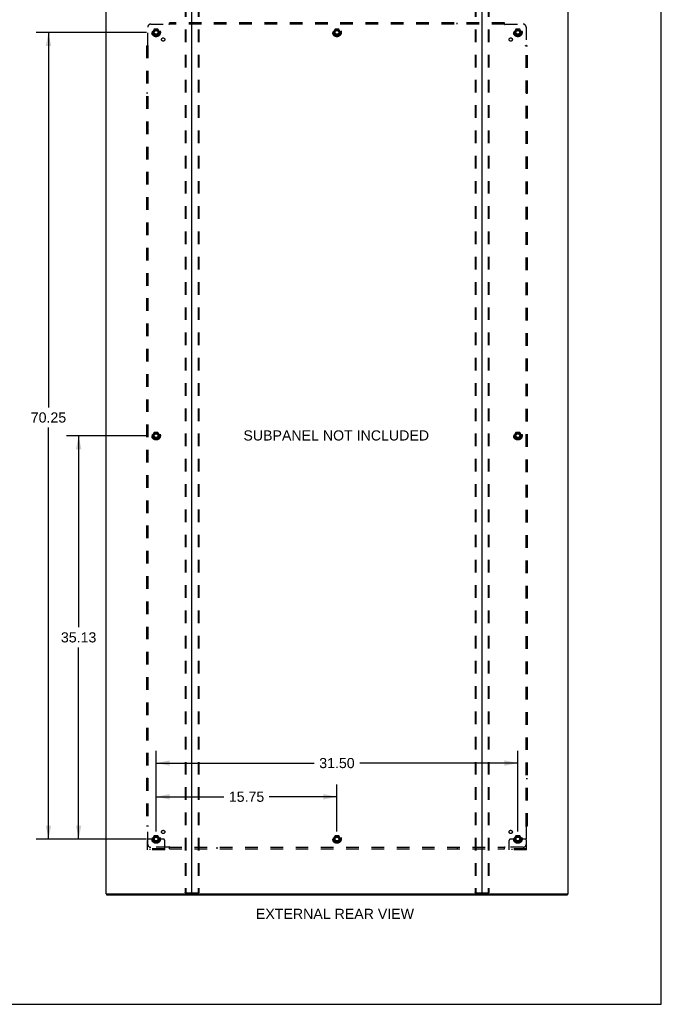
# Model space of a CAD drawing. Header units: inches. Extents: x 0 to 200, y 0 to 129.
# Tile 13 of 15: x 144 to 200, y 0 to 86. Entities that reach past the tile are written whole.
import ezdxf

# ---------------------------------------------------------------- set-up
doc = ezdxf.new("R2010")
doc.units = ezdxf.units.IN
doc.header["$LTSCALE"] = 11
doc.header["$MEASUREMENT"] = 0
doc.linetypes.add('HIDDEN', pattern=[0.2, 0.1, -0.1])
doc.layers.get('0').update_dxf_attribs({"linetype": 'CONTINUOUS'})
for name, color, linetype in [('DEFAULT_2', 8, 'HIDDEN'), ('DIMENSIONS', 7, 'CONTINUOUS'), ('SUBPANEL', 7, 'CONTINUOUS')]:
    doc.layers.add(name, color=color, linetype=linetype)
doc.styles.get("Standard").update_dxf_attribs({"font": 'arial.ttf'})
doc.dimstyles.new('DIMSTYLE_1', dxfattribs={"dimtxt": 0.882353, "dimasz": 1.176471, "dimexe": 0.09, "dimexo": 0.07, "dimgap": 0.0375, "dimtad": 0, "dimtih": 1, "dimtoh": 1, "dimzin": 4, "dimdsep": 46, "dimtxsty": 'Standard', "dimblk": '_FILLED', "dimblk1": '_FILLED', "dimblk2": '_FILLED', "dimcen": 0.09, "dimadec": 3, "dimazin": 1, "dimtfac": 1, "dimtdec": 3, "dimtofl": 0, "dimtmove": 0, "dimatfit": 3, "dimldrblk": '_FILLED', "dimfxl": 0, "dimtolj": 1, "dimtzin": 4, "dimarcsym": 0})

# ---------------------------------------------------------------- blocks, each defined once
blk = doc.blocks.new('_FILLED')
at = {"color": 0, "linetype": 'ByBlock'}
blk.add_solid([(0, 0), (-1, 0.2), (-1, -0.2)], dxfattribs=at)
blk = doc.blocks.new('*D3')
at = {"layer": 'DIMENSIONS', "color": 2, "linetype": 'Continuous'}
for p, q in [((156.007, 15.054), (156.007, 19.136)), ((171.757, 15.054), (171.757, 19.136)), ((156.007, 18.077), (161.899, 18.077)), ((171.757, 18.077), (165.864, 18.077))]:
    blk.add_line(p, q, dxfattribs=at)
at = {"layer": 'DIMENSIONS', "color": 2, "linetype": 'Continuous', "xscale": 1.1764705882, "yscale": 1.1764705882, "zscale": 1.1764705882, "rotation": 180}
blk.add_blockref('_FILLED', (156.007, 18.077), dxfattribs=at)
at = {"layer": 'DIMENSIONS', "color": 2, "linetype": 'Continuous', "xscale": 1.1764705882, "yscale": 1.1764705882, "zscale": 1.1764705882}
blk.add_blockref('_FILLED', (171.757, 18.077), dxfattribs=at)
at = {"layer": 'DIMENSIONS', "color": 2, "linetype": 'Continuous', "insert": (163.882, 18.518), "char_height": 0.8824, "width": 3.08332, "attachment_point": 2, "line_spacing_factor": 0.9}
blk.add_mtext('15.75', dxfattribs=at)
blk = doc.blocks.new('*D4')
at = {"layer": 'DIMENSIONS', "color": 2, "linetype": 'Continuous'}
for p, q in [((155.183, 84.646), (145.578, 84.646)), ((146.637, 84.646), (146.637, 51.993)), ((146.637, 14.396), (146.637, 50.228)), ((155.183, 14.396), (145.578, 14.396))]:
    blk.add_line(p, q, dxfattribs=at)
at = {"layer": 'DIMENSIONS', "color": 2, "linetype": 'Continuous', "xscale": 1.1764705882, "yscale": 1.1764705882, "zscale": 1.1764705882}
for p, rotation in [((146.637, 84.646), 90), ((146.637, 14.396), 270)]:
    blk.add_blockref('_FILLED', p, dxfattribs=dict(at, rotation=rotation))
at = {"layer": 'DIMENSIONS', "color": 2, "linetype": 'Continuous', "insert": (146.637, 51.552), "char_height": 0.8824, "width": 3.08332, "attachment_point": 2, "line_spacing_factor": 0.9}
blk.add_mtext('70.25', dxfattribs=at)
blk = doc.blocks.new('*D5')
at = {"layer": 'DIMENSIONS', "color": 2, "linetype": 'Continuous'}
for p, q in [((156.007, 15.054), (156.007, 22.069)), ((187.507, 15.054), (187.507, 22.069)), ((156.007, 21.011), (169.774, 21.011)), ((187.507, 21.011), (173.739, 21.011))]:
    blk.add_line(p, q, dxfattribs=at)
at = {"layer": 'DIMENSIONS', "color": 2, "linetype": 'Continuous', "xscale": 1.1764705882, "yscale": 1.1764705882, "zscale": 1.1764705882, "rotation": 180}
blk.add_blockref('_FILLED', (156.007, 21.011), dxfattribs=at)
at = {"layer": 'DIMENSIONS', "color": 2, "linetype": 'Continuous', "xscale": 1.1764705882, "yscale": 1.1764705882, "zscale": 1.1764705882}
blk.add_blockref('_FILLED', (187.507, 21.011), dxfattribs=at)
at = {"layer": 'DIMENSIONS', "color": 2, "linetype": 'Continuous', "insert": (171.757, 21.452), "char_height": 0.8824, "width": 3.08332, "attachment_point": 2, "line_spacing_factor": 0.9}
blk.add_mtext('31.50', dxfattribs=at)
blk = doc.blocks.new('*D6')
at = {"layer": 'DIMENSIONS', "color": 2, "linetype": 'Continuous'}
for p, q in [((155.183, 49.521), (148.206, 49.521)), ((149.264, 49.521), (149.264, 32.841)), ((149.264, 14.396), (149.264, 31.076)), ((155.183, 14.396), (148.206, 14.396))]:
    blk.add_line(p, q, dxfattribs=at)
at = {"layer": 'DIMENSIONS', "color": 2, "linetype": 'Continuous', "xscale": 1.1764705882, "yscale": 1.1764705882, "zscale": 1.1764705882}
for p, rotation in [((149.264, 49.521), 90), ((149.264, 14.396), 270)]:
    blk.add_blockref('_FILLED', p, dxfattribs=dict(at, rotation=rotation))
at = {"layer": 'DIMENSIONS', "color": 2, "linetype": 'Continuous', "insert": (149.264, 32.4), "char_height": 0.8824, "width": 3.08332, "attachment_point": 2, "line_spacing_factor": 0.9}
blk.add_mtext('35.13', dxfattribs=at)

msp = doc.modelspace()

# ---------------------------------------------------------------- linework, layer by layer
at = {"color": 7, "linetype": 'Continuous'}
for p, q in [((200, 0), (200, 129.412)), ((151.684, 9.625), (151.684, 9.521)), ((151.693, 9.625), (151.722, 9.625)), ((159.092, 9.625), (184.422, 9.625)), ((191.792, 9.625), (191.82, 9.625)), ((191.83, 9.625), (191.83, 9.521)), ((0, 0), (200, 0))]:
    msp.add_line(p, q, dxfattribs=at)
at = {"color": 3, "linetype": 'Continuous'}
for p, q in [((151.632, 89.417), (151.632, 9.625)), ((159.132, 9.665), (159.132, 89.377)), ((184.382, 89.377), (184.382, 9.665)), ((191.882, 9.625), (191.882, 89.417)), ((151.693, 9.625), (151.632, 9.625)), ((151.684, 9.521), (191.83, 9.521)), ((151.722, 9.625), (159.092, 9.625)), ((184.422, 9.625), (191.792, 9.625)), ((191.82, 9.625), (191.882, 9.625))]:
    msp.add_line(p, q, dxfattribs=at)
for centre, start, end in [((159.092, 9.665), 270, 360), ((184.422, 9.665), 180, 270)]:
    msp.add_arc(centre, 0.04, start, end, dxfattribs=at)
at = {"color": 7, "linetype": 'Continuous'}
for centre, start, end in [((159.172, 9.665), 180, 270), ((184.342, 9.665), 270, 360)]:
    msp.add_arc(centre, 0.04, start, end, dxfattribs=at)
at = {"layer": 'DEFAULT_2', "color": 8, "linetype": 'HIDDEN'}
for p, q in [((158.528, 89.303), (158.528, 9.738)), ((158.601, 89.303), (158.601, 9.738)), ((159.662, 89.303), (159.662, 9.738)), ((159.736, 89.303), (159.736, 9.738)), ((183.778, 89.303), (183.778, 9.738)), ((183.851, 89.303), (183.851, 9.738)), ((184.912, 89.303), (184.912, 9.738)), ((184.986, 89.303), (184.986, 9.738)), ((155.844, 84.918), (155.689, 84.651)), ((156.161, 84.923), (155.852, 84.923)), ((156.324, 84.651), (156.17, 84.918)), ((171.594, 84.918), (171.439, 84.651)), ((171.911, 84.923), (171.602, 84.923)), ((172.074, 84.651), (171.92, 84.918)), ((187.344, 84.918), (187.189, 84.651)), ((187.661, 84.923), (187.352, 84.923)), ((187.824, 84.651), (187.67, 84.918)), ((155.689, 84.641), (155.844, 84.373)), ((156.161, 84.368), (155.852, 84.368)), ((156.17, 84.373), (156.324, 84.641)), ((171.439, 84.641), (171.594, 84.373)), ((171.911, 84.368), (171.602, 84.368)), ((171.92, 84.373), (172.074, 84.641)), ((187.189, 84.641), (187.344, 84.373)), ((187.661, 84.368), (187.352, 84.368)), ((187.67, 84.373), (187.824, 84.641)), ((155.844, 49.793), (155.689, 49.526)), ((156.161, 49.798), (155.852, 49.798)), ((156.324, 49.526), (156.17, 49.793)), ((187.344, 49.793), (187.189, 49.526)), ((187.661, 49.798), (187.352, 49.798)), ((187.824, 49.526), (187.67, 49.793)), ((155.689, 49.516), (155.844, 49.248)), ((156.161, 49.243), (155.852, 49.243)), ((156.17, 49.248), (156.324, 49.516)), ((187.189, 49.516), (187.344, 49.248)), ((187.661, 49.243), (187.352, 49.243)), ((187.67, 49.248), (187.824, 49.516)), ((155.844, 14.668), (155.689, 14.401)), ((156.161, 14.673), (155.852, 14.673)), ((156.324, 14.401), (156.17, 14.668)), ((171.594, 14.668), (171.439, 14.401)), ((171.911, 14.673), (171.602, 14.673)), ((172.074, 14.401), (171.92, 14.668)), ((187.344, 14.668), (187.189, 14.401)), ((187.661, 14.673), (187.352, 14.673)), ((187.824, 14.401), (187.67, 14.668)), ((155.257, 13.448), (155.257, 14.271)), ((155.471, 14.396), (155.382, 14.396)), ((155.592, 14.396), (155.471, 14.396)), ((155.832, 14.396), (155.592, 14.396)), ((155.689, 14.391), (155.844, 14.123)), ((156.161, 14.118), (155.852, 14.118)), ((156.17, 14.123), (156.324, 14.391)), ((156.182, 14.396), (156.421, 14.396)), ((156.542, 14.396), (156.421, 14.396)), ((156.632, 14.396), (156.542, 14.396)), ((156.757, 13.448), (156.757, 14.271)), ((171.439, 14.391), (171.594, 14.123)), ((171.911, 14.118), (171.602, 14.118)), ((171.92, 14.123), (172.074, 14.391)), ((186.757, 13.448), (186.757, 14.271)), ((186.971, 14.396), (186.882, 14.396)), ((187.092, 14.396), (186.971, 14.396)), ((187.332, 14.396), (187.092, 14.396)), ((187.189, 14.391), (187.344, 14.123)), ((187.661, 14.118), (187.352, 14.118)), ((187.67, 14.123), (187.824, 14.391)), ((187.682, 14.396), (187.921, 14.396)), ((188.042, 14.396), (187.921, 14.396)), ((188.132, 14.396), (188.042, 14.396)), ((188.257, 13.448), (188.257, 14.271)), ((156.757, 13.552), (155.257, 13.552)), ((156.757, 13.448), (155.257, 13.448)), ((155.504, 13.448), (155.504, 13.552)), ((155.76, 13.448), (155.76, 13.552)), ((156.254, 13.448), (156.254, 13.552)), ((156.51, 13.448), (156.51, 13.552)), ((188.257, 13.552), (186.757, 13.552)), ((188.257, 13.448), (186.757, 13.448)), ((187.004, 13.448), (187.004, 13.552)), ((187.26, 13.448), (187.26, 13.552)), ((187.754, 13.448), (187.754, 13.552)), ((188.01, 13.448), (188.01, 13.552)), ((158.549, 9.708), (159.714, 9.708)), ((183.799, 9.708), (184.964, 9.708))]:
    msp.add_line(p, q, dxfattribs=at)
for points in [[(158.549, 9.708), (158.543, 9.709), (158.538, 9.712), (158.534, 9.717), (158.531, 9.723), (158.529, 9.73), (158.528, 9.738)], [(158.601, 9.738), (158.602, 9.73), (158.604, 9.723), (158.608, 9.717), (158.612, 9.712), (158.617, 9.709), (158.623, 9.708)], [(159.641, 9.708), (159.646, 9.709), (159.651, 9.712), (159.656, 9.717), (159.659, 9.723), (159.661, 9.73), (159.662, 9.738)], [(159.736, 9.738), (159.735, 9.73), (159.733, 9.723), (159.729, 9.717), (159.725, 9.712), (159.72, 9.709), (159.714, 9.708)], [(183.799, 9.708), (183.793, 9.709), (183.788, 9.712), (183.784, 9.717), (183.781, 9.723), (183.779, 9.73), (183.778, 9.738)], [(183.851, 9.738), (183.852, 9.73), (183.854, 9.723), (183.858, 9.717), (183.862, 9.712), (183.867, 9.709), (183.873, 9.708)], [(184.891, 9.708), (184.896, 9.709), (184.901, 9.712), (184.906, 9.717), (184.909, 9.723), (184.911, 9.73), (184.912, 9.738)], [(184.986, 9.738), (184.985, 9.73), (184.983, 9.723), (184.979, 9.717), (184.975, 9.712), (184.97, 9.709), (184.964, 9.708)]]:
    msp.add_lwpolyline(points, dxfattribs=at)
for centre, radius in [((156.007, 84.646), 0.372), ((156.007, 84.646), 0.356), ((156.007, 84.646), 0.312), ((171.757, 84.646), 0.372), ((171.757, 84.646), 0.356), ((171.757, 84.646), 0.312), ((187.507, 84.646), 0.372), ((187.507, 84.646), 0.356), ((187.507, 84.646), 0.312), ((156.007, 84.646), 0.204), ((156.007, 84.646), 0.188), ((156.007, 84.646), 0.183), ((156.007, 84.646), 0.165), ((171.757, 84.646), 0.204), ((171.757, 84.646), 0.188), ((171.757, 84.646), 0.183), ((171.757, 84.646), 0.165), ((187.507, 84.646), 0.204), ((187.507, 84.646), 0.188), ((187.507, 84.646), 0.183), ((187.507, 84.646), 0.165), ((156.007, 49.521), 0.372), ((156.007, 49.521), 0.356), ((156.007, 49.521), 0.312), ((187.507, 49.521), 0.372), ((187.507, 49.521), 0.356), ((187.507, 49.521), 0.312), ((156.007, 49.521), 0.204), ((156.007, 49.521), 0.188), ((156.007, 49.521), 0.183), ((156.007, 49.521), 0.165), ((187.507, 49.521), 0.204), ((187.507, 49.521), 0.188), ((187.507, 49.521), 0.183), ((187.507, 49.521), 0.165), ((156.007, 14.396), 0.372), ((156.007, 14.396), 0.356), ((156.007, 14.396), 0.312), ((156.007, 14.396), 0.204), ((156.007, 14.396), 0.188), ((156.007, 14.396), 0.183), ((171.757, 14.396), 0.372), ((171.757, 14.396), 0.356), ((171.757, 14.396), 0.312), ((171.757, 14.396), 0.204), ((171.757, 14.396), 0.188), ((171.757, 14.396), 0.183), ((187.507, 14.396), 0.372), ((187.507, 14.396), 0.356), ((187.507, 14.396), 0.312), ((187.507, 14.396), 0.204), ((187.507, 14.396), 0.188), ((187.507, 14.396), 0.183), ((156.007, 14.396), 0.165), ((171.757, 14.396), 0.165), ((187.507, 14.396), 0.165)]:
    msp.add_circle(centre, radius, dxfattribs=at)
for centre, radius, start, end in [((155.852, 84.913), 0.01, 90.01235, 149.98915), ((156.161, 84.913), 0.01, 30.01204, 89.98872), ((171.602, 84.913), 0.01, 90.01235, 149.98915), ((171.911, 84.913), 0.01, 30.01204, 89.98872), ((187.352, 84.913), 0.01, 90.01235, 149.98915), ((187.661, 84.913), 0.01, 30.01204, 89.98872), ((155.698, 84.646), 0.01, 150.01268, 209.98829), ((155.852, 84.378), 0.01, 210.01204, 269.98872), ((156.161, 84.378), 0.01, 270.01235, 329.98915), ((156.316, 84.646), 0.01, 330.01268, 29.98829), ((171.448, 84.646), 0.01, 150.01268, 209.98829), ((171.602, 84.378), 0.01, 210.01204, 269.98872), ((171.911, 84.378), 0.01, 270.01235, 329.98915), ((172.066, 84.646), 0.01, 330.01268, 29.98829), ((187.198, 84.646), 0.01, 150.01268, 209.98829), ((187.352, 84.378), 0.01, 210.01204, 269.98872), ((187.661, 84.378), 0.01, 270.01235, 329.98915), ((187.816, 84.646), 0.01, 330.01268, 29.98829), ((155.852, 49.788), 0.01, 90.01235, 149.98915), ((156.161, 49.788), 0.01, 30.01204, 89.98872), ((187.352, 49.788), 0.01, 90.01235, 149.98915), ((187.661, 49.788), 0.01, 30.01204, 89.98872), ((155.698, 49.521), 0.01, 150.01268, 209.98829), ((155.852, 49.253), 0.01, 210.01204, 269.98872), ((156.161, 49.253), 0.01, 270.01235, 329.98915), ((156.316, 49.521), 0.01, 330.01268, 29.98829), ((187.198, 49.521), 0.01, 150.01268, 209.98829), ((187.352, 49.253), 0.01, 210.01204, 269.98872), ((187.661, 49.253), 0.01, 270.01235, 329.98915), ((187.816, 49.521), 0.01, 330.01268, 29.98829), ((155.852, 14.663), 0.01, 90.01235, 149.98915), ((156.161, 14.663), 0.01, 30.01204, 89.98872), ((171.602, 14.663), 0.01, 90.01235, 149.98915), ((171.911, 14.663), 0.01, 30.01204, 89.98872), ((187.352, 14.663), 0.01, 90.01235, 149.98915), ((187.661, 14.663), 0.01, 30.01204, 89.98872), ((155.382, 14.271), 0.125, 90, 180), ((155.698, 14.396), 0.01, 150.01268, 209.98829), ((156.007, 14.396), 0.175, 180, 360), ((155.852, 14.128), 0.01, 210.01204, 269.98872), ((156.161, 14.128), 0.01, 270.01235, 329.98915), ((156.316, 14.396), 0.01, 330.01268, 29.98829), ((156.632, 14.271), 0.125, 0, 90), ((171.448, 14.396), 0.01, 150.01268, 209.98829), ((171.602, 14.128), 0.01, 210.01204, 269.98872), ((171.911, 14.128), 0.01, 270.01235, 329.98915), ((172.066, 14.396), 0.01, 330.01268, 29.98829), ((186.882, 14.271), 0.125, 90, 180), ((187.198, 14.396), 0.01, 150.01268, 209.98829), ((187.507, 14.396), 0.175, 180, 360), ((187.352, 14.128), 0.01, 210.01204, 269.98872), ((187.661, 14.128), 0.01, 270.01235, 329.98915), ((187.816, 14.396), 0.01, 330.01268, 29.98829), ((188.132, 14.271), 0.125, 0, 90)]:
    msp.add_arc(centre, radius, start, end, dxfattribs=at)
at = {"layer": 'SUBPANEL', "color": 8, "linetype": 'HIDDEN'}
for p, q in [((155.288, 83.525), (155.288, 85.115)), ((155.538, 85.365), (157.128, 85.365)), ((157.146, 85.383), (157.139, 85.377)), ((157.163, 85.324), (157.163, 85.49)), ((186.35, 85.49), (157.163, 85.49)), ((186.35, 85.365), (157.163, 85.365)), ((161.288, 85.365), (161.288, 85.49)), ((182.225, 85.365), (182.225, 85.49)), ((186.35, 85.324), (186.35, 85.49)), ((186.386, 85.365), (187.975, 85.365)), ((188.225, 85.115), (188.225, 83.525)), ((155.163, 83.49), (155.163, 15.552)), ((155.163, 83.49), (155.329, 83.49)), ((155.288, 83.49), (155.288, 15.552)), ((188.185, 83.49), (188.35, 83.49)), ((188.225, 15.552), (188.225, 83.49)), ((188.244, 83.507), (188.238, 83.513)), ((188.35, 15.552), (188.35, 83.49)), ((155.288, 79.365), (155.163, 79.365)), ((188.225, 79.365), (188.35, 79.365)), ((155.288, 19.677), (155.163, 19.677)), ((188.225, 19.677), (188.35, 19.677)), ((155.163, 15.552), (155.329, 15.552)), ((155.269, 15.535), (155.276, 15.529)), ((155.288, 13.927), (155.288, 15.517)), ((188.185, 15.552), (188.35, 15.552)), ((188.225, 15.517), (188.225, 13.927)), ((157.128, 13.677), (155.538, 13.677)), ((157.163, 13.552), (157.163, 13.718)), ((157.163, 13.677), (186.35, 13.677)), ((157.163, 13.552), (186.35, 13.552)), ((161.288, 13.677), (161.288, 13.552)), ((182.225, 13.677), (182.225, 13.552)), ((186.35, 13.552), (186.35, 13.718)), ((186.367, 13.658), (186.374, 13.665)), ((187.975, 13.677), (186.386, 13.677))]:
    msp.add_line(p, q, dxfattribs=at)
for points in [[(157.139, 85.377), (157.137, 85.375), (157.136, 85.373), (157.134, 85.371), (157.132, 85.369), (157.13, 85.368), (157.129, 85.366), (157.128, 85.365)], [(157.14, 85.345), (157.138, 85.35), (157.136, 85.352), (157.135, 85.355), (157.133, 85.357), (157.132, 85.359), (157.13, 85.361), (157.129, 85.363), (157.128, 85.365)], [(157.163, 85.324), (157.161, 85.324), (157.159, 85.325), (157.158, 85.326), (157.156, 85.327), (157.155, 85.328), (157.153, 85.329), (157.152, 85.331), (157.15, 85.332), (157.149, 85.334), (157.147, 85.335), (157.146, 85.337), (157.144, 85.339), (157.143, 85.341), (157.142, 85.343), (157.14, 85.345)], [(157.163, 85.403), (157.161, 85.401), (157.16, 85.399), (157.158, 85.397), (157.157, 85.395), (157.155, 85.393), (157.153, 85.391), (157.152, 85.39), (157.15, 85.388), (157.149, 85.386), (157.147, 85.385), (157.146, 85.383)], [(186.35, 85.403), (186.352, 85.401), (186.354, 85.399), (186.355, 85.397), (186.357, 85.395), (186.358, 85.393), (186.36, 85.391), (186.361, 85.39), (186.363, 85.388), (186.364, 85.386), (186.366, 85.385), (186.367, 85.383)], [(186.35, 85.324), (186.352, 85.324), (186.354, 85.325), (186.356, 85.326), (186.357, 85.327), (186.359, 85.328), (186.36, 85.329), (186.362, 85.331), (186.363, 85.332), (186.365, 85.334), (186.366, 85.335), (186.367, 85.337), (186.369, 85.339), (186.37, 85.341), (186.371, 85.343), (186.373, 85.345), (186.376, 85.35)], [(186.367, 85.383), (186.374, 85.377), (186.376, 85.375), (186.378, 85.373), (186.379, 85.371), (186.381, 85.369), (186.383, 85.368), (186.384, 85.366), (186.386, 85.365)], [(186.376, 85.35), (186.377, 85.352), (186.378, 85.355), (186.38, 85.357), (186.381, 85.359), (186.383, 85.361), (186.384, 85.363), (186.386, 85.365)], [(155.249, 83.49), (155.252, 83.491), (155.254, 83.493), (155.256, 83.494), (155.258, 83.496), (155.26, 83.497), (155.261, 83.499), (155.263, 83.501), (155.265, 83.502), (155.266, 83.504), (155.268, 83.505), (155.269, 83.507)], [(155.269, 83.507), (155.276, 83.513), (155.277, 83.515), (155.279, 83.517), (155.281, 83.519), (155.283, 83.52), (155.285, 83.522), (155.286, 83.524), (155.288, 83.525)], [(155.303, 83.515), (155.3, 83.516), (155.298, 83.518), (155.296, 83.519), (155.293, 83.521), (155.291, 83.522), (155.29, 83.524), (155.288, 83.525)], [(155.329, 83.49), (155.328, 83.491), (155.327, 83.493), (155.326, 83.495), (155.326, 83.496), (155.324, 83.498), (155.323, 83.499), (155.322, 83.501), (155.32, 83.502), (155.319, 83.504), (155.317, 83.505), (155.315, 83.507), (155.313, 83.508), (155.311, 83.509), (155.309, 83.511), (155.307, 83.512), (155.303, 83.515)], [(188.185, 83.49), (188.185, 83.491), (188.186, 83.493), (188.187, 83.495), (188.188, 83.496), (188.189, 83.498), (188.19, 83.499), (188.191, 83.501), (188.193, 83.502), (188.194, 83.504), (188.196, 83.505), (188.198, 83.507), (188.2, 83.508), (188.202, 83.509), (188.204, 83.511), (188.206, 83.512)], [(188.206, 83.512), (188.211, 83.515), (188.213, 83.516), (188.215, 83.518), (188.218, 83.519), (188.22, 83.521), (188.222, 83.522), (188.224, 83.524), (188.225, 83.525)], [(188.238, 83.513), (188.236, 83.515), (188.234, 83.517), (188.232, 83.519), (188.23, 83.52), (188.229, 83.522), (188.227, 83.524), (188.225, 83.525)], [(188.264, 83.49), (188.262, 83.491), (188.26, 83.493), (188.258, 83.494), (188.256, 83.496), (188.254, 83.497), (188.252, 83.499), (188.25, 83.501), (188.249, 83.502), (188.247, 83.504), (188.246, 83.505), (188.244, 83.507)], [(155.249, 15.552), (155.252, 15.55), (155.254, 15.549), (155.256, 15.547), (155.258, 15.546), (155.26, 15.544), (155.261, 15.543), (155.263, 15.541), (155.265, 15.54), (155.266, 15.538), (155.268, 15.537), (155.269, 15.535)], [(155.276, 15.529), (155.277, 15.527), (155.279, 15.525), (155.281, 15.523), (155.283, 15.521), (155.285, 15.52), (155.286, 15.518), (155.288, 15.517)], [(155.307, 15.53), (155.303, 15.527), (155.3, 15.525), (155.298, 15.524), (155.296, 15.523), (155.293, 15.521), (155.291, 15.52), (155.29, 15.518), (155.288, 15.517)], [(155.329, 15.552), (155.328, 15.55), (155.327, 15.549), (155.326, 15.547), (155.326, 15.545), (155.324, 15.544), (155.323, 15.542), (155.322, 15.541), (155.32, 15.539), (155.319, 15.538), (155.317, 15.536), (155.315, 15.535), (155.313, 15.534), (155.311, 15.532), (155.309, 15.531), (155.307, 15.53)], [(188.185, 15.552), (188.185, 15.55), (188.186, 15.549), (188.187, 15.547), (188.188, 15.545), (188.189, 15.544), (188.19, 15.542), (188.191, 15.541), (188.193, 15.539), (188.194, 15.538), (188.196, 15.536), (188.198, 15.535), (188.2, 15.534), (188.202, 15.532), (188.204, 15.531), (188.206, 15.53), (188.211, 15.527)], [(188.211, 15.527), (188.213, 15.525), (188.215, 15.524), (188.218, 15.523), (188.22, 15.521), (188.222, 15.52), (188.224, 15.518), (188.225, 15.517)], [(188.244, 15.535), (188.238, 15.529), (188.236, 15.527), (188.234, 15.525), (188.232, 15.523), (188.23, 15.521), (188.229, 15.52), (188.227, 15.518), (188.225, 15.517)], [(188.264, 15.552), (188.262, 15.55), (188.26, 15.549), (188.258, 15.547), (188.256, 15.546), (188.254, 15.544), (188.252, 15.543), (188.25, 15.541), (188.249, 15.54), (188.247, 15.538), (188.246, 15.537), (188.244, 15.535)], [(157.138, 13.692), (157.136, 13.689), (157.135, 13.687), (157.133, 13.685), (157.132, 13.683), (157.13, 13.681), (157.129, 13.679), (157.128, 13.677)], [(157.146, 13.658), (157.139, 13.665), (157.137, 13.667), (157.136, 13.669), (157.134, 13.67), (157.132, 13.672), (157.13, 13.674), (157.129, 13.676), (157.128, 13.677)], [(157.163, 13.718), (157.161, 13.717), (157.159, 13.717), (157.158, 13.716), (157.156, 13.715), (157.155, 13.714), (157.153, 13.712), (157.152, 13.711), (157.15, 13.71), (157.149, 13.708), (157.147, 13.706), (157.146, 13.705), (157.144, 13.703), (157.143, 13.701), (157.142, 13.699), (157.14, 13.696), (157.138, 13.692)], [(157.163, 13.639), (157.161, 13.641), (157.16, 13.643), (157.158, 13.645), (157.157, 13.647), (157.155, 13.649), (157.153, 13.65), (157.152, 13.652), (157.15, 13.654), (157.149, 13.655), (157.147, 13.657), (157.146, 13.658)], [(186.35, 13.718), (186.352, 13.717), (186.354, 13.717), (186.356, 13.716), (186.357, 13.715), (186.359, 13.714), (186.36, 13.712), (186.362, 13.711), (186.363, 13.71), (186.365, 13.708), (186.366, 13.706), (186.367, 13.705), (186.369, 13.703), (186.37, 13.701), (186.371, 13.699), (186.373, 13.696)], [(186.35, 13.639), (186.352, 13.641), (186.354, 13.643), (186.355, 13.645), (186.357, 13.647), (186.358, 13.649), (186.36, 13.65), (186.361, 13.652), (186.363, 13.654), (186.364, 13.655), (186.366, 13.657), (186.367, 13.658)], [(186.373, 13.696), (186.376, 13.692), (186.377, 13.689), (186.378, 13.687), (186.38, 13.685), (186.381, 13.683), (186.383, 13.681), (186.384, 13.679), (186.386, 13.677)], [(186.374, 13.665), (186.376, 13.667), (186.378, 13.669), (186.379, 13.67), (186.381, 13.672), (186.383, 13.674), (186.384, 13.676), (186.386, 13.677)]]:
    msp.add_lwpolyline(points, dxfattribs=at)
for centre, radius in [((156.007, 84.646), 0.25), ((156.625, 84.027), 0.141), ((171.757, 84.646), 0.25), ((186.888, 84.027), 0.141), ((187.507, 84.646), 0.25), ((156.007, 49.521), 0.25), ((187.507, 49.521), 0.25), ((156.007, 14.396), 0.25), ((156.625, 15.015), 0.141), ((171.757, 14.396), 0.25), ((186.888, 15.015), 0.141), ((187.507, 14.396), 0.25)]:
    msp.add_circle(centre, radius, dxfattribs=at)
for centre, start, end in [((155.538, 85.115), 90, 180), ((187.975, 85.115), 0, 90), ((155.538, 13.927), 180, 270), ((187.975, 13.927), 270, 360)]:
    msp.add_arc(centre, 0.25, start, end, dxfattribs=at)

# ---------------------------------------------------------------- texts
at = {"layer": 'DIMENSIONS', "color": 2, "linetype": 'Continuous', "char_height": 0.88235, "attachment_point": 2, "line_spacing_factor": 0.9}
for s, insert, width in [('SUBPANEL NOT INCLUDED', (171.693, 49.987), 16.13492), ('EXTERNAL REAR VIEW', (171.584, 8.322), 13.73715)]:
    msp.add_mtext(s, dxfattribs=dict(at, insert=insert, width=width))

# ---------------------------------------------------------------- dimensions: what is measured, and where the dimension line sits
at = {"layer": 'DIMENSIONS', "color": 2, "linetype": 'Continuous'}
for base, p1, p2, angle, picture, middle in [((146.637, 84.646), (155.253, 14.396), (155.253, 84.646), 90, '*D4', (146.64, 51.106)), ((149.264391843, 14.395831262), (155.253113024, 49.520831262), (155.253113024, 14.395831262), 270, '*D6', (149.262518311, 31.953410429))]:
    dim = msp.add_linear_dim(base=base, p1=p1, p2=p2, angle=angle, dimstyle='DIMSTYLE_1', dxfattribs=at)
    dim.commit()
    dim.dimension.update_dxf_attribs({"geometry": picture, "text_midpoint": middle, "dimtype": 160})
for base, p2, picture, middle in [((187.507, 21.011), (187.507, 14.984), '*D5', (171.755, 21.006)), ((171.757, 18.077), (171.757, 14.984), '*D3', (163.922, 18.072))]:
    dim = msp.add_linear_dim(base=base, p1=(156.007, 14.984), p2=p2, dimstyle='DIMSTYLE_1', dxfattribs=at)
    dim.commit()
    dim.dimension.update_dxf_attribs({"geometry": picture, "text_midpoint": middle, "dimtype": 160})

doc.saveas('drawing.dxf')
